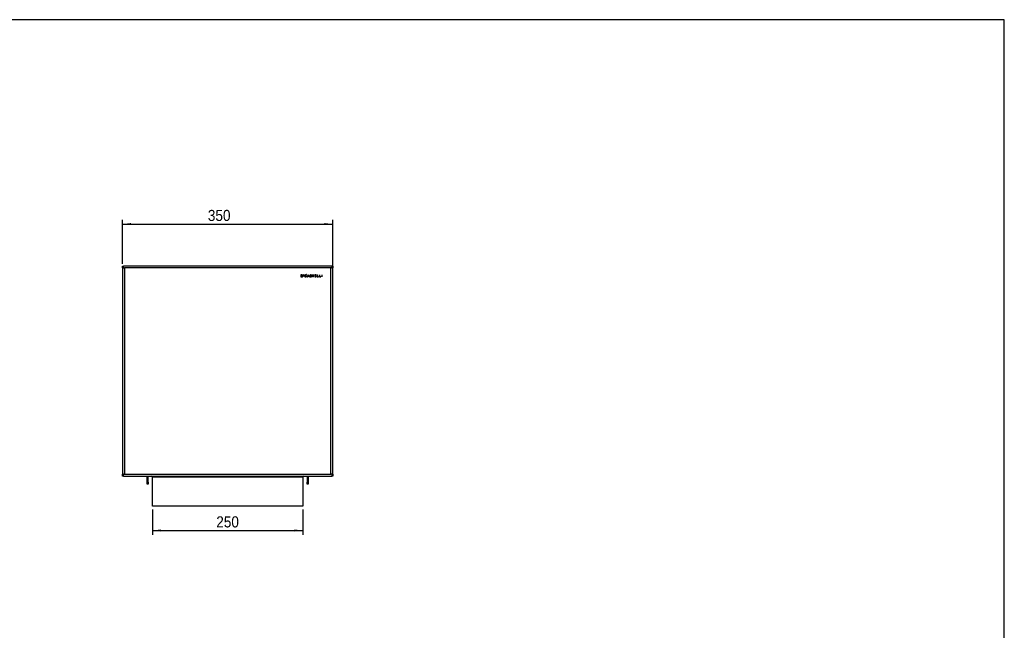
# Model space of a CAD drawing. Header units: millimetres. Extents: x -208 to 3072, y -73 to 2223.
# Tile 3 of 3: x 1432 to 3072, y 1205 to 2223. Entities that reach past the tile are written whole.
import ezdxf

# ---------------------------------------------------------------- set-up
doc = ezdxf.new("R2010")
doc.units = ezdxf.units.MM
doc.header["$LTSCALE"] = 7
doc.linetypes.add('SLD-Solido', pattern=[0])
doc.layers.add('QUOTE', color=1, linetype='SLD-Solido')
doc.layers.add('SCHIZZI', color=9, linetype='Continuous')
doc.styles.add('SLDTEXTSTYLE3', font='GOTHIC.TTF', dxfattribs={"width": 0.913})
doc.dimstyles.new('SLDDIMSTYLE0', dxfattribs={"dimtxt": 18.520833, "dimasz": 14, "dimexe": 0, "dimexo": 0.0625, "dimgap": 4.630208, "dimtad": 1, "dimdec": 1, "dimrnd": 1e-09, "dimzin": 12, "dimdsep": 46, "dimtxsty": 'SLDTEXTSTYLE3', "dimsah": 1, "dimcen": 0.09, "dimadec": 0, "dimazin": 3, "dimtfac": 1, "dimtdec": 1, "dimtofl": 0, "dimtmove": 0, "dimatfit": 3, "dimfxl": 1, "dimfrac": 2, "dimtolj": 1, "dimtzin": 12, "dimarcsym": 0})

# ---------------------------------------------------------------- blocks, each defined once
blk = doc.blocks.new('_D_4')
at = {"layer": 'QUOTE', "transparency": 16777216}
for p, q in [((1603.9, 1816.3), (1603.9, 1889.3)), ((1953.9, 1798.6), (1953.9, 1889.3)), ((1603.9, 1882.3), (1953.9, 1882.3))]:
    blk.add_line(p, q, dxfattribs=at)
for points in [[(1603.9, 1882.3), (1617.9, 1880.6), (1617.9, 1884.1)], [(1953.9, 1882.3), (1939.9, 1884.1), (1939.9, 1880.6)]]:
    blk.add_solid(points, dxfattribs=at)
at = {"layer": 'QUOTE', "transparency": 16777216, "insert": (1745.9, 1906), "char_height": 18.52, "attachment_point": 1, "style": 'SLDTEXTSTYLE3'}
blk.add_mtext('350', dxfattribs=at)
blk = doc.blocks.new('_D_5')
at = {"layer": 'QUOTE', "transparency": 16777216}
for p, q in [((1653.9, 1406.3), (1653.9, 1364.6)), ((1903.9, 1406.3), (1903.9, 1364.6)), ((1653.9, 1371.6), (1903.9, 1371.6))]:
    blk.add_line(p, q, dxfattribs=at)
for points in [[(1653.9, 1371.6), (1667.9, 1369.8), (1667.9, 1373.3)], [(1903.9, 1371.6), (1889.9, 1373.3), (1889.9, 1369.8)]]:
    blk.add_solid(points, dxfattribs=at)
at = {"layer": 'QUOTE', "transparency": 16777216, "insert": (1759.9, 1395.2), "char_height": 18.52, "attachment_point": 1, "style": 'SLDTEXTSTYLE3'}
blk.add_mtext('250', dxfattribs=at)

msp = doc.modelspace()

# ---------------------------------------------------------------- linework, layer by layer
for p, q in [((1603.91, 1812.31), (1604.91, 1812.31)), ((1603.91, 1810.81), (1603.91, 1812.31)), ((1604.91, 1810.81), (1603.91, 1810.81)), ((1603.91, 1809.81), (1603.91, 1810.31)), ((1603.91, 1810.31), (1605.41, 1810.31)), ((1603.91, 1809.31), (1603.91, 1809.81)), ((1603.91, 1809.31), (1603.91, 1465.31)), ((1603.91, 1809.31), (1605.41, 1809.31)), ((1604.91, 1812.31), (1605.41, 1812.31)), ((1604.91, 1810.81), (1605.41, 1810.81)), ((1605.41, 1809.31), (1605.41, 1812.31)), ((1952.41, 1812.31), (1605.41, 1812.31)), ((1605.41, 1809.31), (1606.91, 1809.31)), ((1606.91, 1809.31), (1606.91, 1465.31)), ((1950.91, 1809.31), (1606.91, 1809.31)), ((1950.91, 1465.31), (1950.91, 1809.31)), ((1952.41, 1809.31), (1950.91, 1809.31)), ((1952.41, 1812.31), (1952.41, 1809.31)), ((1952.41, 1812.31), (1952.91, 1812.31)), ((1952.41, 1810.81), (1952.91, 1810.81)), ((1952.41, 1810.31), (1953.91, 1810.31)), ((1952.41, 1809.31), (1953.91, 1809.31)), ((1952.91, 1812.31), (1953.91, 1812.31)), ((1953.91, 1810.81), (1952.91, 1810.81)), ((1953.91, 1812.31), (1953.91, 1810.81)), ((1953.91, 1810.31), (1953.91, 1809.81)), ((1953.91, 1809.81), (1953.91, 1809.31)), ((1953.91, 1465.31), (1953.91, 1809.31)), ((1902.23, 1797.71), (1900.91, 1797.71)), ((1900.91, 1797.71), (1900.91, 1794.31)), ((1900.91, 1794.31), (1902.45, 1794.31)), ((1902.22, 1797.28), (1901.34, 1797.28)), ((1901.34, 1797.28), (1901.34, 1794.73)), ((1901.34, 1794.73), (1902.42, 1794.73)), ((1906.35, 1797.71), (1904.97, 1797.71)), ((1904.97, 1797.71), (1904.97, 1795.8)), ((1904.97, 1795.8), (1906.35, 1795.8)), ((1905.23, 1797.45), (1905.23, 1796.88)), ((1906.35, 1797.45), (1905.23, 1797.45)), ((1906.35, 1796.88), (1905.23, 1796.88)), ((1905.23, 1796.63), (1905.23, 1796.05)), ((1906.35, 1796.63), (1905.23, 1796.63)), ((1905.23, 1796.05), (1906.35, 1796.05)), ((1906.35, 1797.71), (1906.35, 1797.45)), ((1906.35, 1796.63), (1906.35, 1796.88)), ((1906.35, 1795.8), (1906.35, 1796.05)), ((1908.12, 1794.57), (1907.69, 1793.61)), ((1908.16, 1793.61), (1907.69, 1793.61)), ((1908.51, 1794.38), (1908.16, 1793.61)), ((1909.36, 1797.31), (1908.3, 1794.96)), ((1909.75, 1797.14), (1908.69, 1794.78)), ((1909.89, 1798.5), (1909.54, 1797.71)), ((1909.75, 1797.14), (1909.93, 1797.54)), ((1910.36, 1798.5), (1909.89, 1798.5)), ((1910.36, 1798.5), (1909.93, 1797.54)), ((1910.28, 1797.26), (1910, 1796.94)), ((1910.28, 1794.81), (1910, 1795.14)), ((1911.56, 1794.31), (1913.09, 1797.77)), ((1911.56, 1794.31), (1912.03, 1794.31)), ((1912.03, 1794.31), (1912.51, 1795.4)), ((1912.51, 1795.4), (1914.14, 1795.4)), ((1912.7, 1795.83), (1913.33, 1797.23)), ((1912.7, 1795.83), (1913.95, 1795.83)), ((1913.09, 1797.77), (1913.56, 1797.77)), ((1913.33, 1797.23), (1913.95, 1795.83)), ((1913.56, 1797.77), (1915.09, 1794.31)), ((1914.14, 1795.4), (1914.62, 1794.31)), ((1914.62, 1794.31), (1915.09, 1794.31)), ((1916.04, 1795.24), (1916.47, 1795.24)), ((1916.87, 1797.24), (1916.65, 1797.6)), ((1918.23, 1796.83), (1918.66, 1796.83)), ((1919.85, 1797.72), (1919.85, 1797.29)), ((1919.85, 1797.72), (1922.64, 1797.72)), ((1919.85, 1797.29), (1920.97, 1797.29)), ((1920.97, 1794.31), (1920.97, 1797.29)), ((1920.97, 1794.31), (1921.52, 1794.31)), ((1921.52, 1797.29), (1921.52, 1794.31)), ((1921.52, 1797.29), (1922.64, 1797.29)), ((1922.64, 1797.72), (1922.64, 1797.29)), ((1926.49, 1797.7), (1923.99, 1797.7)), ((1923.99, 1797.7), (1923.99, 1794.31)), ((1923.99, 1794.31), (1926.49, 1794.31)), ((1924.42, 1797.27), (1924.42, 1796.22)), ((1926.49, 1797.27), (1924.42, 1797.27)), ((1924.42, 1796.22), (1926.49, 1796.22)), ((1924.42, 1795.79), (1924.42, 1794.73)), ((1924.42, 1795.79), (1926.49, 1795.79)), ((1924.42, 1794.73), (1926.49, 1794.73)), ((1926.49, 1797.7), (1926.49, 1797.27)), ((1926.49, 1796.22), (1926.49, 1795.79)), ((1926.49, 1794.31), (1926.49, 1794.73)), ((1928, 1797.72), (1928.43, 1797.72)), ((1928, 1797.72), (1928, 1794.31)), ((1928, 1794.31), (1930.38, 1794.31)), ((1928.43, 1797.72), (1928.43, 1794.73)), ((1928.43, 1794.73), (1930.38, 1794.73)), ((1930.38, 1794.31), (1930.38, 1794.73)), ((1931.7, 1797.72), (1932.13, 1797.72)), ((1931.7, 1797.72), (1931.7, 1794.31)), ((1931.7, 1794.31), (1934.08, 1794.31)), ((1932.13, 1797.72), (1932.13, 1794.73)), ((1932.13, 1794.73), (1934.08, 1794.73)), ((1934.08, 1794.31), (1934.08, 1794.73)), ((1935.48, 1797.73), (1935.91, 1797.73)), ((1935.48, 1797.73), (1935.48, 1794.31)), ((1935.48, 1794.31), (1935.91, 1794.31)), ((1935.91, 1797.73), (1935.91, 1794.31)), ((1605.41, 1465.31), (1603.91, 1465.31)), ((1603.91, 1464.81), (1603.91, 1465.31)), ((1603.91, 1464.31), (1603.91, 1464.81)), ((1605.41, 1464.31), (1603.91, 1464.31)), ((1603.91, 1463.81), (1604.91, 1463.81)), ((1603.91, 1462.31), (1603.91, 1463.81)), ((1604.91, 1462.31), (1603.91, 1462.31)), ((1605.41, 1463.81), (1604.91, 1463.81)), ((1604.91, 1463.81), (1604.91, 1462.31)), ((1605.41, 1462.31), (1604.91, 1462.31)), ((1605.41, 1462.31), (1605.41, 1465.31)), ((1605.41, 1465.31), (1606.91, 1465.31)), ((1605.41, 1462.31), (1952.41, 1462.31)), ((1606.91, 1465.31), (1950.91, 1465.31)), ((1644.69, 1462.31), (1644.66, 1461.81)), ((1646.66, 1461.81), (1644.66, 1461.81)), ((1644.66, 1452.22), (1644.66, 1461.81)), ((1646.66, 1452.22), (1646.66, 1461.81)), ((1653.91, 1462.31), (1653.91, 1460.81)), ((1653.91, 1460.81), (1903.91, 1460.81)), ((1653.91, 1413.31), (1653.91, 1460.81)), ((1903.91, 1460.81), (1903.91, 1462.31)), ((1903.91, 1460.81), (1903.91, 1413.31)), ((1911.16, 1461.81), (1911.16, 1452.22)), ((1911.16, 1461.81), (1913.16, 1461.81)), ((1913.16, 1461.81), (1913.13, 1462.31)), ((1913.16, 1461.81), (1913.16, 1452.22)), ((1952.41, 1465.31), (1950.91, 1465.31)), ((1952.41, 1465.31), (1952.41, 1462.31)), ((1953.91, 1465.31), (1952.41, 1465.31)), ((1953.91, 1464.31), (1952.41, 1464.31)), ((1952.91, 1463.81), (1952.41, 1463.81)), ((1952.91, 1462.31), (1952.41, 1462.31)), ((1952.91, 1463.81), (1953.91, 1463.81)), ((1952.91, 1462.31), (1952.91, 1463.81)), ((1953.91, 1462.31), (1952.91, 1462.31)), ((1953.91, 1465.31), (1953.91, 1464.81)), ((1953.91, 1464.81), (1953.91, 1464.31)), ((1953.91, 1463.81), (1953.91, 1462.31)), ((1644.66, 1452.22), (1646.66, 1452.22)), ((1644.66, 1451.52), (1644.66, 1452.22)), ((1646.66, 1451.52), (1644.66, 1451.52)), ((1644.66, 1449.1), (1644.66, 1451.52)), ((1644.66, 1448.81), (1644.66, 1449.1)), ((1644.66, 1449.1), (1646.66, 1449.1)), ((1646.66, 1448.81), (1644.66, 1448.81)), ((1646.66, 1452.22), (1646.66, 1451.52)), ((1646.66, 1451.52), (1646.66, 1449.1)), ((1646.66, 1449.1), (1646.66, 1448.81)), ((1911.16, 1452.22), (1913.16, 1452.22)), ((1911.16, 1451.52), (1911.16, 1452.22)), ((1913.16, 1451.52), (1911.16, 1451.52)), ((1911.16, 1449.1), (1911.16, 1451.52)), ((1911.16, 1448.81), (1911.16, 1449.1)), ((1911.16, 1449.1), (1913.16, 1449.1)), ((1913.16, 1448.81), (1911.16, 1448.81)), ((1913.16, 1452.22), (1913.16, 1451.52)), ((1913.16, 1451.52), (1913.16, 1449.1)), ((1913.16, 1449.1), (1913.16, 1448.81)), ((1653.91, 1412.31), (1653.91, 1413.31)), ((1654.83, 1412.31), (1653.91, 1412.31)), ((1902.91, 1412.31), (1654.91, 1412.31)), ((1903.91, 1412.31), (1902.99, 1412.31)), ((1903.91, 1413.31), (1903.91, 1412.31))]:
    msp.add_line(p, q)
at = {"flags": 128}
for points in [[(1604.91, 1463.07), (1605.24, 1462.81), (1605.41, 1462.71)], [(1646.72, 1462.31), (1646.7, 1462.2), (1646.66, 1461.81)], [(1911.16, 1461.81), (1911.12, 1462.2), (1911.1, 1462.31)], [(1952.41, 1462.71), (1952.57, 1462.81), (1952.91, 1463.07)]]:
    msp.add_lwpolyline(points, dxfattribs=at)
for centre, radius, start, end in [((1606.91, 1809.31), 3, 120, 180), ((1950.91, 1809.31), 3, 0, 60), ((1902.1, 1792.38), 4.9, 86.47196, 88.52222), ((1902.1, 1792.38), 5.33, 86.47196, 88.58292), ((1902.33, 1795.9), 1.37, 42.05578, 87.21722), ((1902.31, 1796.13), 1.4, 274.50484, 328.94352), ((1902.33, 1795.9), 1.8, 41.93743, 87.04266), ((1902.31, 1796.13), 1.83, 274.50484, 329.25625), ((1902.41, 1796), 1.25, 331.62382, 41.06784), ((1902.41, 1796), 1.68, 331.2789, 41.19481), ((1909.08, 1796.04), 1.74, 112.87146, 191.11359), ((1909.03, 1795.98), 1.68, 189.3881, 237.26772), ((1909.08, 1796.04), 1.31, 112.92916, 191.11359), ((1909.03, 1795.98), 1.25, 188.8398, 234.29697), ((1909.06, 1796.07), 1.7, 73.7445, 112.51885), ((1909.03, 1795.98), 1.68, 251.94928, 263.50791), ((1909.06, 1796.07), 1.27, 76.45208, 112.45962), ((1909.03, 1795.98), 1.25, 254.07916, 263.84283), ((1909.08, 1795.95), 1.65, 261.55891, 316.59558), ((1909.08, 1795.95), 1.22, 261.21765, 318.76937), ((1909.06, 1796.07), 1.27, 42.61356, 57.07458), ((1909.06, 1796.07), 1.7, 44.36983, 59.27782), ((1916.97, 1795.24), 0.926, 179.90306, 233.76154), ((1917.11, 1796.84), 0.89, 121.14894, 247.4496), ((1917.4, 1796.03), 1.82, 237.55454, 303.36392), ((1916.98, 1795.25), 0.507, 180.08234, 229.80951), ((1917.44, 1796.32), 1.51, 59.48517, 121.82724), ((1917.11, 1796.84), 0.461, 120.85878, 247.20263), ((1917.4, 1796.04), 1.4, 237.6212, 301.83314), ((1918.13, 1799.34), 3.58, 247.7152, 258.82596), ((1917.44, 1796.32), 1.08, 59.48517, 121.97298), ((1918.13, 1799.34), 3.15, 247.71525, 258.82559), ((1916.39, 1790.75), 5.18, 70.50823, 78.41727), ((1916.76, 1792.28), 4.03, 68.30361, 79.23998), ((1917.63, 1796.77), 0.606, 5.27118, 52.64426), ((1917.98, 1795.28), 0.38, 14.4303, 68.06666), ((1917.79, 1795.3), 0.561, 307.76961, 7.89828), ((1917.63, 1796.77), 1.03, 2.96023, 55.79581), ((1918.01, 1795.3), 0.77, 11.7669, 71.96834), ((1917.79, 1795.3), 0.99, 307.76961, 9.16956), ((1606.91, 1465.31), 3, 180, 210.07152), ((1652.41, 1460.81), 1.5, 0, 86.23226), ((1905.41, 1460.81), 1.5, 93.76774, 180), ((1950.91, 1465.31), 3, 329.92848, 360), ((1654.91, 1413.31), 1, 180, 270), ((1902.91, 1413.31), 1, 270, 0)]:
    msp.add_arc(centre, radius, start, end)
at = {"layer": 'SCHIZZI'}
msp.add_line((3072.33, 2223.05), (-207.51, 2223.05), dxfattribs=at)
at = {"layer": 'SCHIZZI', "color": 7, "true_color": 0xffffff}
msp.add_line((3072.49, -72.95), (3072.33, 2223.05), dxfattribs=at)

# ---------------------------------------------------------------- dimensions: what is measured, and where the dimension line sits
at = {"layer": 'QUOTE'}
dim = msp.add_linear_dim(base=(1953.91, 1882.31), p1=(1603.91, 1809.31), p2=(1953.91, 1791.56), dimstyle='SLDDIMSTYLE0', dxfattribs=at)
dim.commit()
dim.dimension.update_dxf_attribs({"geometry": '_D_4', "text_midpoint": (1766.43, 1882.31), "dimtype": 160})
dim = msp.add_linear_dim(base=(1903.91, 1371.57), p1=(1653.91, 1413.31), p2=(1903.91, 1413.31), angle=0, dimstyle='SLDDIMSTYLE0', dxfattribs=at)
dim.commit()
dim.dimension.update_dxf_attribs({"geometry": '_D_5', "text_midpoint": (1780.42, 1371.57), "dimtype": 160})

doc.saveas('drawing.dxf')
